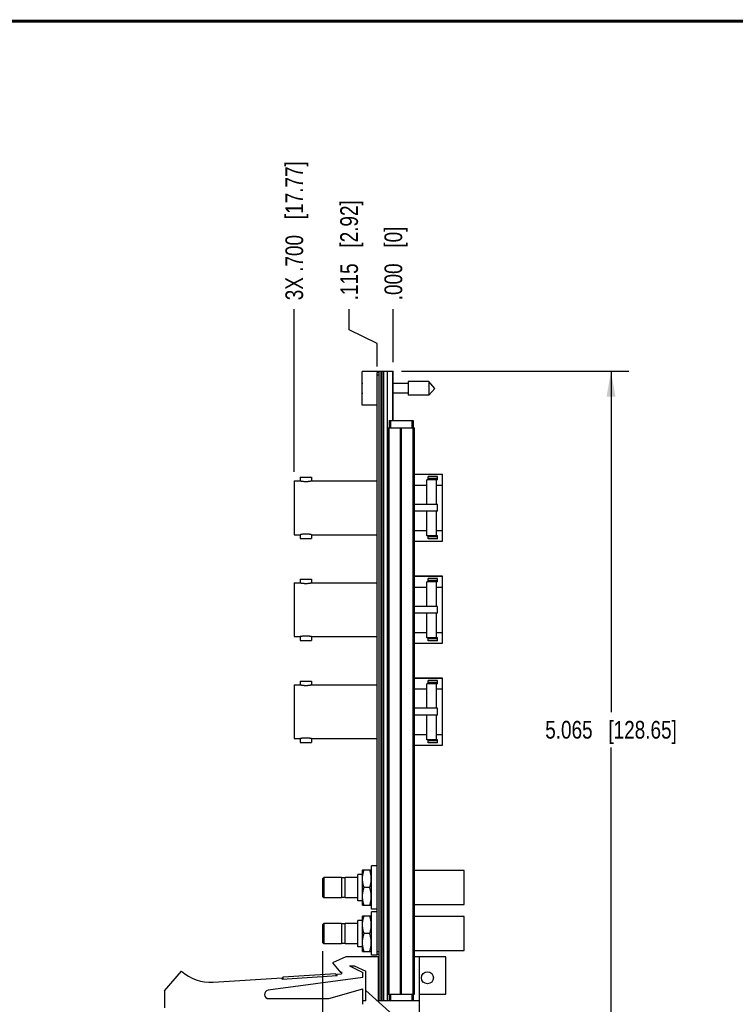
# Model space of a CAD drawing. Header units: inches. Extents: x 0.2 to 16.8, y 0.2 to 10.8.
# Tile 3 of 10: x 5.3 to 10.3, y 3.8 to 10.8. Entities that reach past the tile are written whole.
import ezdxf

# ---------------------------------------------------------------- set-up
doc = ezdxf.new("R2010")
doc.units = ezdxf.units.IN
doc.header["$LTSCALE"] = 0.935
doc.header["$MEASUREMENT"] = 0
doc.layers.get('0').update_dxf_attribs({"linetype": 'CONTINUOUS'})
doc.layers.add('DIMENSIONS', color=7, linetype='CONTINUOUS')
doc.styles.get("Standard").update_dxf_attribs({"font": 'txt', "width": 0.8})
doc.dimstyles.new('DIMSTYLE_1', dxfattribs={"dimtxt": 0.125, "dimasz": 0.18, "dimexe": 0.18, "dimexo": 0.0625, "dimgap": 0.09, "dimtad": 0, "dimtih": 1, "dimtoh": 1, "dimdec": 3, "dimzin": 4, "dimdsep": 46, "dimtxsty": 'STANDARD', "dimblk": '_FILLED', "dimblk1": '_FILLED', "dimblk2": '_FILLED', "dimcen": 0.09, "dimadec": 0, "dimazin": 0, "dimtp": 0.01, "dimtm": 0.01, "dimtfac": 1, "dimtdec": 3, "dimtofl": 0, "dimtmove": 0, "dimatfit": 3, "dimldrblk": '_FILLED', "dimfxl": 1, "dimtolj": 1, "dimtzin": 4, "dimarcsym": 0})
doc.dimstyles.new('DIMSTYLE_2', dxfattribs={"dimtxt": 0.125, "dimasz": 0.18, "dimexe": 0.18, "dimexo": 0.0625, "dimgap": 0.09, "dimtad": 0, "dimtih": 1, "dimtoh": 1, "dimdec": 3, "dimzin": 4, "dimdsep": 46, "dimtxsty": 'STANDARD', "dimblk": '_FILLED', "dimblk1": '_FILLED', "dimblk2": '_FILLED', "dimcen": 0.09, "dimadec": 0, "dimazin": 0, "dimtp": 0.01, "dimtm": 0.01, "dimtfac": 1, "dimtdec": 3, "dimtofl": 0, "dimtmove": 0, "dimatfit": 3, "dimldrblk": '_FILLED', "dimfxl": 1, "dimtolj": 1, "dimtzin": 4, "dimarcsym": 0})

# ---------------------------------------------------------------- blocks, each defined once
blk = doc.blocks.new('_FILLED')
at = {"color": 0, "linetype": 'BYBLOCK'}
blk.add_solid([(0, 0), (-1, 0.174), (-1, -0.174)], dxfattribs=at)
blk = doc.blocks.new('*D8')
at = {"layer": 'DIMENSIONS', "color": 2, "linetype": 'CONTINUOUS'}
for p, q in [((7.99, 8.2876), (9.595, 8.2876)), ((9.47, 8.2876), (9.47, 5.8802)), ((9.47, 3.2227), (9.47, 5.6302)), ((8.0072, 3.2227), (9.595, 3.2227))]:
    blk.add_line(p, q, dxfattribs=at)
at = {"layer": 'DIMENSIONS', "color": 2, "linetype": 'CONTINUOUS', "xscale": 0.18, "yscale": 0.18, "zscale": 0.18}
for p, rotation in [((9.47, 8.2876), 90), ((9.47, 3.2227), 270)]:
    blk.add_blockref('_FILLED', p, dxfattribs=dict(at, rotation=rotation))
at = {"layer": 'DIMENSIONS', "color": 2, "linetype": 'CONTINUOUS', "insert": (9.47, 5.8177), "char_height": 0.125, "width": 1.425, "attachment_point": 2, "line_spacing_factor": 0.9}
blk.add_mtext('5.065{\\Ftxt.shx;\\W1.000000;\\H0.125000; }[128.65]', dxfattribs=at)
blk = doc.blocks.new('*D9')
at = {"layer": 'DIMENSIONS', "color": 2, "linetype": 'CONTINUOUS'}
for p, q in [((7.6202, 8.5789), (7.6202, 8.7251)), ((7.8175, 8.4834), (7.6202, 8.5789)), ((7.8175, 8.3201), (7.8175, 8.4834))]:
    blk.add_line(p, q, dxfattribs=at)
at = {"layer": 'DIMENSIONS', "color": 2, "linetype": 'CONTINUOUS', "insert": (7.5577, 8.7876), "char_height": 0.125, "width": 1.125, "attachment_point": 1, "rotation": 90, "line_spacing_factor": 0.9}
blk.add_mtext('.115{\\Ftxt.shx;\\W1.000000;\\H0.125000; }[2.92]', dxfattribs=at)
blk = doc.blocks.new('*D10')
at = {"layer": 'DIMENSIONS', "color": 2, "linetype": 'CONTINUOUS'}
blk.add_line((7.9325, 8.3501), (7.9325, 8.7251), dxfattribs=at)
at = {"layer": 'DIMENSIONS', "color": 2, "linetype": 'CONTINUOUS', "insert": (7.87, 8.7876), "char_height": 0.125, "width": 0.825, "attachment_point": 1, "rotation": 90, "line_spacing_factor": 0.9}
blk.add_mtext('.000{\\Ftxt.shx;\\W1.000000;\\H0.125000; }[0]', dxfattribs=at)
blk = doc.blocks.new('*D11')
at = {"layer": 'DIMENSIONS', "color": 2, "linetype": 'CONTINUOUS'}
blk.add_line((7.2329, 7.5751), (7.2329, 8.7251), dxfattribs=at)
at = {"layer": 'DIMENSIONS', "color": 2, "linetype": 'CONTINUOUS', "insert": (7.1704, 8.7876), "char_height": 0.125, "width": 1.525, "attachment_point": 1, "rotation": 90, "line_spacing_factor": 0.9}
blk.add_mtext('3X .700{\\Ftxt.shx;\\W1.000000;\\H0.125000; }[17.77]', dxfattribs=at)
blk = doc.blocks.new('*D12')
at = {"layer": 'DIMENSIONS', "color": 2, "linetype": 'CONTINUOUS'}
blk.add_line((7.4319, 4.1911), (7.4319, 2.7122), dxfattribs=at)
at = {"layer": 'DIMENSIONS', "color": 2, "linetype": 'CONTINUOUS', "insert": (7.3694, 2.6497), "char_height": 0.125, "width": 1.525, "attachment_point": 3, "rotation": 90, "line_spacing_factor": 0.9}
blk.add_mtext('4X .501{\\Ftxt.shx;\\W1.000000;\\H0.125000; }[12.71]', dxfattribs=at)

msp = doc.modelspace()

# ---------------------------------------------------------------- linework, layer by layer
at = {"color": 7, "linetype": 'CONTINUOUS'}
for p, q in [((7.7125, 8.0471), (7.7125, 8.2841)), ((7.8325, 8.2841), (7.7125, 8.2841)), ((7.8175, 4.1626), (7.8175, 8.2776)), ((7.8325, 8.2776), (7.8175, 8.2776)), ((7.8325, 3.8446), (7.8325, 8.2876)), ((7.8325, 8.2876), (7.9325, 8.2876)), ((7.8625, 8.2876), (7.8625, 3.8446)), ((7.9275, 8.2876), (7.9275, 7.9376)), ((7.9325, 7.9376), (7.9325, 8.2876)), ((8.0362, 8.2148), (8.0362, 8.1164)), ((8.1843, 8.2148), (8.0362, 8.2148)), ((8.1843, 8.2148), (8.1843, 8.1164)), ((8.2256, 8.1656), (8.1843, 8.2148)), ((7.7125, 8.1794), (7.7104, 8.1794)), ((7.7104, 8.1518), (7.7125, 8.1518)), ((8.0362, 8.2006), (7.9325, 8.2006)), ((8.2256, 8.1656), (8.1843, 8.1164)), ((8.0362, 8.1306), (7.9325, 8.1306)), ((8.1843, 8.1164), (8.0362, 8.1164)), ((7.8175, 8.0471), (7.7125, 8.0471)), ((7.9025, 7.9376), (7.9025, 7.8876)), ((7.9025, 7.9376), (8.0725, 7.9376)), ((8.0725, 7.9376), (8.0725, 7.8876)), ((7.8935, 3.8876), (7.8935, 7.8876)), ((7.8935, 7.8876), (8.0815, 7.8876)), ((8.0815, 3.8876), (8.0815, 7.8876)), ((7.2329, 7.5126), (7.2329, 7.1326)), ((7.2329, 7.5126), (7.2756, 7.5126)), ((7.2756, 7.5391), (7.2756, 7.5126)), ((7.2756, 7.5391), (7.3546, 7.5391)), ((7.3546, 7.5391), (7.3546, 7.5126)), ((7.3546, 7.5126), (7.8175, 7.5126)), ((8.0815, 7.5596), (8.2809, 7.5596)), ((8.2809, 7.5585), (8.0815, 7.5585)), ((8.1699, 7.3466), (8.1699, 7.5202)), ((8.2447, 7.5202), (8.1699, 7.5202)), ((8.1797, 7.5202), (8.1797, 7.5427)), ((8.2447, 7.5427), (8.1797, 7.5427)), ((8.2447, 7.529), (8.1797, 7.529)), ((8.2369, 7.3466), (8.2369, 7.5202)), ((8.2447, 7.5202), (8.2447, 7.5427)), ((8.2809, 7.0856), (8.2809, 7.5596)), ((8.0815, 7.483), (8.1699, 7.483)), ((8.2369, 7.483), (8.2809, 7.483)), ((8.2447, 7.3466), (8.0815, 7.3466)), ((8.2447, 7.2987), (8.2447, 7.3466)), ((8.2447, 7.2987), (8.0815, 7.2987)), ((8.1699, 7.1251), (8.1699, 7.2987)), ((8.2369, 7.1251), (8.2369, 7.2987)), ((8.0815, 7.1622), (8.1699, 7.1622)), ((8.2369, 7.1622), (8.2809, 7.1622)), ((7.2329, 7.1326), (7.2756, 7.1326)), ((7.2756, 7.1326), (7.2756, 7.1061)), ((7.2756, 7.1061), (7.3546, 7.1061)), ((7.3546, 7.1326), (7.3546, 7.1061)), ((7.3546, 7.1326), (7.8175, 7.1326)), ((8.2447, 7.1251), (8.1699, 7.1251)), ((8.1797, 7.1025), (8.1797, 7.1251)), ((8.2447, 7.1163), (8.1797, 7.1163)), ((8.2447, 7.1025), (8.1797, 7.1025)), ((8.2447, 7.1025), (8.2447, 7.1251)), ((8.0815, 7.0867), (8.2809, 7.0867)), ((8.0815, 7.0856), (8.2809, 7.0856)), ((7.2756, 6.8191), (7.2756, 6.7926)), ((7.2756, 6.8191), (7.3546, 6.8191)), ((7.3546, 6.8191), (7.3546, 6.7926)), ((8.0815, 6.8396), (8.2809, 6.8396)), ((8.2809, 6.8385), (8.0815, 6.8385)), ((8.1797, 6.8002), (8.1797, 6.8227)), ((8.2447, 6.8227), (8.1797, 6.8227)), ((8.2447, 6.8002), (8.2447, 6.8227)), ((8.2809, 6.3656), (8.2809, 6.8396)), ((7.2329, 6.7926), (7.2329, 6.4126)), ((7.2329, 6.7926), (7.2756, 6.7926)), ((7.3546, 6.7926), (7.8175, 6.7926)), ((8.0815, 6.763), (8.1699, 6.763)), ((8.1699, 6.6266), (8.1699, 6.8002)), ((8.2447, 6.8002), (8.1699, 6.8002)), ((8.2447, 6.809), (8.1797, 6.809)), ((8.2369, 6.6266), (8.2369, 6.8002)), ((8.2369, 6.763), (8.2809, 6.763)), ((8.2447, 6.6266), (8.0815, 6.6266)), ((8.2447, 6.5787), (8.2447, 6.6266)), ((8.2447, 6.5787), (8.0815, 6.5787)), ((8.1699, 6.4051), (8.1699, 6.5787)), ((8.2369, 6.4051), (8.2369, 6.5787)), ((7.2329, 6.4126), (7.2756, 6.4126)), ((7.2756, 6.4126), (7.2756, 6.3861)), ((7.3546, 6.4126), (7.3546, 6.3861)), ((7.3546, 6.4126), (7.8175, 6.4126)), ((8.0815, 6.4422), (8.1699, 6.4422)), ((8.2447, 6.4051), (8.1699, 6.4051)), ((8.1797, 6.3825), (8.1797, 6.4051)), ((8.2447, 6.3963), (8.1797, 6.3963)), ((8.2369, 6.4422), (8.2809, 6.4422)), ((8.2447, 6.3825), (8.2447, 6.4051)), ((7.2756, 6.3861), (7.3546, 6.3861)), ((8.0815, 6.3667), (8.2809, 6.3667)), ((8.0815, 6.3656), (8.2809, 6.3656)), ((8.2447, 6.3825), (8.1797, 6.3825)), ((8.0815, 6.1196), (8.2809, 6.1196)), ((8.2809, 6.1185), (8.0815, 6.1185)), ((8.2809, 5.6456), (8.2809, 6.1196)), ((7.2329, 6.0726), (7.2329, 5.6926)), ((7.2329, 6.0726), (7.2756, 6.0726)), ((7.2756, 6.0991), (7.2756, 6.0726)), ((7.2756, 6.0991), (7.3546, 6.0991)), ((7.3546, 6.0991), (7.3546, 6.0726)), ((7.3546, 6.0726), (7.8175, 6.0726)), ((8.2447, 6.0802), (8.1699, 6.0802)), ((8.1699, 5.9066), (8.1699, 6.0802)), ((8.2447, 6.1027), (8.1797, 6.1027)), ((8.1797, 6.0802), (8.1797, 6.1027)), ((8.2447, 6.089), (8.1797, 6.089)), ((8.2369, 5.9066), (8.2369, 6.0802)), ((8.2447, 6.0802), (8.2447, 6.1027)), ((8.0815, 6.043), (8.1699, 6.043)), ((8.2369, 6.043), (8.2809, 6.043)), ((8.2447, 5.9066), (8.0815, 5.9066)), ((8.2447, 5.8587), (8.0815, 5.8587)), ((8.1699, 5.6851), (8.1699, 5.8587)), ((8.2369, 5.6851), (8.2369, 5.8587)), ((8.2447, 5.8587), (8.2447, 5.9066)), ((8.0815, 5.7222), (8.1699, 5.7222)), ((8.2369, 5.7222), (8.2809, 5.7222)), ((7.2329, 5.6926), (7.2756, 5.6926)), ((7.2756, 5.6926), (7.2756, 5.6661)), ((7.2756, 5.6661), (7.3546, 5.6661)), ((7.3546, 5.6926), (7.3546, 5.6661)), ((7.3546, 5.6926), (7.8175, 5.6926)), ((8.0815, 5.6467), (8.2809, 5.6467)), ((8.0815, 5.6456), (8.2809, 5.6456)), ((8.2447, 5.6851), (8.1699, 5.6851)), ((8.1797, 5.6625), (8.1797, 5.6851)), ((8.2447, 5.6763), (8.1797, 5.6763)), ((8.2447, 5.6625), (8.1797, 5.6625)), ((8.2447, 5.6625), (8.2447, 5.6851)), ((7.7145, 4.7341), (7.6819, 4.7341)), ((7.6819, 4.5471), (7.6819, 4.7341)), ((7.7151, 4.7656), (7.7145, 4.7646)), ((7.7145, 4.5166), (7.7145, 4.7646)), ((7.7151, 4.7656), (7.7769, 4.7656)), ((7.7775, 4.7646), (7.7769, 4.7656)), ((7.8175, 4.7936), (7.7775, 4.7936)), ((7.7775, 4.4876), (7.7775, 4.7936)), ((8.4339, 4.7606), (8.0815, 4.7606)), ((8.4339, 4.5206), (8.4339, 4.7606)), ((7.4319, 4.7026), (7.4419, 4.7126)), ((7.4319, 4.7026), (7.4319, 4.5786)), ((7.5669, 4.7126), (7.4419, 4.7126)), ((7.4419, 4.7126), (7.4419, 4.5686)), ((7.5669, 4.7126), (7.5669, 4.5686)), ((7.5929, 4.7096), (7.5669, 4.7096)), ((7.6819, 4.7126), (7.5929, 4.7126)), ((7.5929, 4.5686), (7.5929, 4.7126)), ((7.7657, 4.6406), (7.7262, 4.6406)), ((7.4319, 4.5786), (7.4419, 4.5686)), ((7.5669, 4.5686), (7.4419, 4.5686)), ((7.5929, 4.5716), (7.5669, 4.5716)), ((7.6819, 4.5686), (7.5929, 4.5686)), ((7.7145, 4.5471), (7.6819, 4.5471)), ((8.0815, 4.5206), (8.4339, 4.5206)), ((7.7151, 4.5156), (7.7145, 4.5166)), ((7.7151, 4.5156), (7.7769, 4.5156)), ((7.7775, 4.5166), (7.7769, 4.5156)), ((7.8175, 4.4876), (7.7775, 4.4876)), ((7.8175, 4.4686), (7.7775, 4.4686)), ((7.7775, 4.1626), (7.7775, 4.4686)), ((7.4319, 4.3776), (7.4419, 4.3876)), ((7.5669, 4.3876), (7.4419, 4.3876)), ((7.4419, 4.3876), (7.4419, 4.2436)), ((7.5669, 4.3876), (7.5669, 4.2436)), ((7.5929, 4.3846), (7.5669, 4.3846)), ((7.6819, 4.3876), (7.5929, 4.3876)), ((7.5929, 4.2436), (7.5929, 4.3876)), ((7.7145, 4.4091), (7.6819, 4.4091)), ((7.6819, 4.2221), (7.6819, 4.4091)), ((7.7151, 4.4406), (7.7145, 4.4396)), ((7.7145, 4.1916), (7.7145, 4.4396)), ((7.7151, 4.4406), (7.7769, 4.4406)), ((7.7775, 4.4396), (7.7769, 4.4406)), ((8.4339, 4.4356), (8.0815, 4.4356)), ((8.4339, 4.1956), (8.4339, 4.4356)), ((7.4319, 4.3776), (7.4319, 4.2536)), ((7.7657, 4.3156), (7.7262, 4.3156)), ((7.4319, 4.2536), (7.4419, 4.2436)), ((7.5669, 4.2436), (7.4419, 4.2436)), ((7.5929, 4.2466), (7.5669, 4.2466)), ((7.6819, 4.2436), (7.5929, 4.2436)), ((7.7145, 4.2221), (7.6819, 4.2221)), ((7.7151, 4.1906), (7.7145, 4.1916)), ((7.7151, 4.1906), (7.7769, 4.1906)), ((7.7775, 4.1916), (7.7769, 4.1906)), ((8.0815, 4.1956), (8.4339, 4.1956)), ((7.5975, 4.1517), (7.5025, 4.1087)), ((7.5025, 4.1087), (7.5625, 4.0387)), ((7.8275, 4.1517), (7.5975, 4.1517)), ((7.8175, 4.1626), (7.7775, 4.1626)), ((7.8325, 4.1676), (7.8175, 4.1676)), ((7.8275, 3.8417), (7.8275, 4.1517)), ((8.3025, 4.1517), (8.0815, 4.1517)), ((8.1185, 3.5727), (8.1185, 4.1517)), ((8.3025, 3.8887), (8.3025, 4.1517)), ((6.3175, 3.9117), (6.4375, 4.0517)), ((7.1535, 4.0096), (7.5277, 4.0341)), ((7.5287, 4.0191), (7.5277, 4.0341)), ((7.5625, 4.0387), (7.5675, 4.0462)), ((7.5675, 4.0462), (7.5675, 4.0317)), ((7.6235, 4.0887), (7.6557, 4.0887)), ((7.6235, 4.0887), (7.7175, 4.0417)), ((7.6557, 4.0887), (7.7375, 4.0517)), ((7.7175, 4.0067), (7.7175, 4.0417)), ((7.7375, 3.8417), (7.7375, 4.0517)), ((6.661, 3.9723), (7.1464, 4.0041)), ((7.7175, 4.0067), (7.0485, 3.9164)), ((7.147, 3.9941), (7.1464, 4.0041)), ((7.147, 3.9941), (7.5362, 4.0196)), ((7.1545, 3.9946), (7.1535, 4.0096)), ((7.5356, 4.0296), (7.5675, 4.0317)), ((7.5362, 4.0196), (7.5356, 4.0296)), ((6.3175, 3.9117), (6.3175, 3.7917)), ((7.4775, 3.8567), (7.7175, 3.9267)), ((7.7175, 3.8167), (7.7175, 3.9267)), ((8.1185, 3.5727), (7.7375, 3.9133)), ((7.0525, 3.8567), (7.4775, 3.8567)), ((7.7375, 3.8417), (7.7175, 3.8417)), ((8.1185, 3.8417), (7.8275, 3.8417)), ((7.8325, 3.8446), (8.0725, 3.8446)), ((7.8935, 3.8876), (8.0815, 3.8876)), ((7.9025, 3.8876), (7.9025, 3.8446)), ((7.9325, 3.8446), (7.9325, 3.8417)), ((8.0725, 3.8876), (8.0725, 3.8446)), ((8.1185, 3.8887), (8.3025, 3.8887))]:
    msp.add_line(p, q, dxfattribs=at)
at = {"color": 9, "linetype": 'CONTINUOUS'}
for p, q in [((7.8445, 8.2876), (7.8445, 3.8446)), ((7.8505, 8.2876), (7.8505, 3.8446)), ((7.8917, 3.8446), (7.8917, 8.2876)), ((7.8325, 8.2576), (7.8175, 8.2576)), ((7.9125, 7.9376), (7.9125, 7.8876)), ((7.9325, 7.9531), (7.9275, 7.9531)), ((8.0625, 7.9376), (8.0625, 7.8876)), ((7.9024, 3.8876), (7.9024, 7.8876)), ((7.9843, 3.8876), (7.9843, 7.8876)), ((7.9906, 3.8876), (7.9906, 7.8876)), ((8.0725, 3.8876), (8.0725, 7.8876)), ((7.8325, 4.1876), (7.8175, 4.1876)), ((7.9125, 3.8876), (7.9125, 3.8446)), ((8.0625, 3.8876), (8.0625, 3.8446))]:
    msp.add_line(p, q, dxfattribs=at)
at = {"color": 7, "linetype": 'CONTINUOUS', "const_width": 0.02}
msp.add_lwpolyline([(16.75, 10.7586), (0.25, 10.7586)], dxfattribs=at)
at = {"color": 7, "linetype": 'CONTINUOUS'}
msp.add_circle((8.1735, 4.0041), 0.0425, dxfattribs=at)
for centre, radius, start, end in [((8.0228, 8.1656), 0.3127, 172.9494, 177.47432), ((8.0228, 8.1656), 0.3127, 182.52568, 187.05053), ((6.6414, 4.2717), 0.3, 227.16659, 273.74674), ((7.8325, 4.0003), 0.0806, 90, 93.5584), ((7.0525, 3.8867), 0.03, 97.6845, 270.00002), ((7.8325, 3.9646), 0.0806, 266.44164, 270)]:
    msp.add_arc(centre, radius, start, end, dxfattribs=at)
for points, knots in [([(7.2756, 7.5126), (7.2766, 7.5124), (7.2788, 7.512), (7.2827, 7.5112), (7.2875, 7.5105), (7.2934, 7.5097), (7.3001, 7.509), (7.3075, 7.5086), (7.3151, 7.5084), (7.3227, 7.5086), (7.3301, 7.509), (7.3368, 7.5097), (7.3427, 7.5105), (7.3475, 7.5112), (7.3514, 7.512), (7.3536, 7.5124), (7.3546, 7.5126)], [0, 0, 0, 0, 0.038672, 0.085315, 0.147715, 0.2234, 0.309525, 0.402898, 0.5, 0.597102, 0.690475, 0.7766, 0.852285, 0.914685, 0.961328, 1, 1, 1, 1]), ([(7.3546, 7.1326), (7.3536, 7.1328), (7.3514, 7.1333), (7.3475, 7.134), (7.3427, 7.1347), (7.3368, 7.1355), (7.3301, 7.1362), (7.3227, 7.1367), (7.3151, 7.1368), (7.3075, 7.1367), (7.3001, 7.1362), (7.2934, 7.1355), (7.2875, 7.1347), (7.2827, 7.134), (7.2788, 7.1333), (7.2766, 7.1328), (7.2756, 7.1326)], [0, 0, 0, 0, 0.038672, 0.085315, 0.147715, 0.2234, 0.309525, 0.402898, 0.5, 0.597102, 0.690475, 0.7766, 0.852285, 0.914685, 0.961328, 1, 1, 1, 1]), ([(7.2756, 6.7926), (7.2766, 6.7924), (7.2788, 6.792), (7.2827, 6.7912), (7.2875, 6.7905), (7.2934, 6.7897), (7.3001, 6.789), (7.3075, 6.7886), (7.3151, 6.7884), (7.3227, 6.7886), (7.3301, 6.789), (7.3368, 6.7897), (7.3427, 6.7905), (7.3475, 6.7912), (7.3514, 6.792), (7.3536, 6.7924), (7.3546, 6.7926)], [0, 0, 0, 0, 0.038672, 0.085315, 0.147715, 0.2234, 0.309525, 0.402898, 0.5, 0.597102, 0.690475, 0.7766, 0.852285, 0.914685, 0.961328, 1, 1, 1, 1]), ([(7.3546, 6.4126), (7.3536, 6.4128), (7.3514, 6.4133), (7.3475, 6.414), (7.3427, 6.4147), (7.3368, 6.4155), (7.3301, 6.4162), (7.3227, 6.4167), (7.3151, 6.4168), (7.3075, 6.4167), (7.3001, 6.4162), (7.2934, 6.4155), (7.2875, 6.4147), (7.2827, 6.414), (7.2788, 6.4133), (7.2766, 6.4128), (7.2756, 6.4126)], [0, 0, 0, 0, 0.038672, 0.085315, 0.147715, 0.2234, 0.309525, 0.402898, 0.5, 0.597102, 0.690475, 0.7766, 0.852285, 0.914685, 0.961328, 1, 1, 1, 1]), ([(7.2756, 6.0726), (7.2766, 6.0724), (7.2788, 6.072), (7.2827, 6.0712), (7.2875, 6.0705), (7.2934, 6.0697), (7.3001, 6.069), (7.3075, 6.0686), (7.3151, 6.0684), (7.3227, 6.0686), (7.3301, 6.069), (7.3368, 6.0697), (7.3427, 6.0705), (7.3475, 6.0712), (7.3514, 6.072), (7.3536, 6.0724), (7.3546, 6.0726)], [0, 0, 0, 0, 0.038672, 0.085315, 0.147715, 0.2234, 0.309525, 0.402898, 0.5, 0.597102, 0.690475, 0.7766, 0.852285, 0.914685, 0.961328, 1, 1, 1, 1]), ([(7.3546, 5.6926), (7.3536, 5.6928), (7.3514, 5.6933), (7.3475, 5.694), (7.3427, 5.6947), (7.3368, 5.6955), (7.3301, 5.6962), (7.3227, 5.6967), (7.3151, 5.6968), (7.3075, 5.6967), (7.3001, 5.6962), (7.2934, 5.6955), (7.2875, 5.6947), (7.2827, 5.694), (7.2788, 5.6933), (7.2766, 5.6928), (7.2756, 5.6926)], [0, 0, 0, 0, 0.038672, 0.085315, 0.147715, 0.2234, 0.309525, 0.402898, 0.5, 0.597102, 0.690475, 0.7766, 0.852285, 0.914685, 0.961328, 1, 1, 1, 1]), ([(7.7262, 4.6406), (7.7254, 4.6431), (7.7238, 4.6482), (7.7216, 4.6559), (7.7196, 4.6637), (7.7183, 4.6702), (7.7174, 4.6754), (7.7168, 4.6794), (7.7162, 4.6833), (7.7158, 4.6873), (7.7155, 4.6912), (7.7152, 4.6952), (7.7151, 4.6991), (7.715, 4.7031), (7.7151, 4.7071), (7.7152, 4.711), (7.7155, 4.715), (7.7158, 4.719), (7.7162, 4.7229), (7.7168, 4.7268), (7.7174, 4.7308), (7.7183, 4.736), (7.7196, 4.7425), (7.7216, 4.7503), (7.7238, 4.758), (7.7254, 4.7631), (7.7262, 4.7656)], [0, 0, 0, 0, 0.062917, 0.125698, 0.188343, 0.250858, 0.282072, 0.31326, 0.344423, 0.375565, 0.406689, 0.4378, 0.468903, 0.5, 0.531097, 0.5622, 0.593311, 0.624435, 0.655577, 0.68674, 0.717928, 0.749142, 0.811657, 0.874302, 0.937083, 1, 1, 1, 1]), ([(7.7657, 4.6406), (7.7666, 4.6431), (7.7682, 4.6482), (7.7704, 4.6559), (7.7723, 4.6637), (7.7737, 4.6702), (7.7746, 4.6754), (7.7752, 4.6794), (7.7757, 4.6833), (7.7762, 4.6873), (7.7765, 4.6912), (7.7767, 4.6952), (7.7769, 4.6991), (7.7769, 4.7031), (7.7769, 4.7071), (7.7767, 4.711), (7.7765, 4.715), (7.7762, 4.719), (7.7757, 4.7229), (7.7752, 4.7268), (7.7746, 4.7308), (7.7737, 4.736), (7.7723, 4.7425), (7.7704, 4.7503), (7.7682, 4.758), (7.7666, 4.7631), (7.7657, 4.7656)], [0, 0, 0, 0, 0.062917, 0.125698, 0.188343, 0.250858, 0.282072, 0.31326, 0.344423, 0.375565, 0.406689, 0.4378, 0.468903, 0.5, 0.531097, 0.5622, 0.593311, 0.624435, 0.655577, 0.68674, 0.717928, 0.749142, 0.811657, 0.874302, 0.937083, 1, 1, 1, 1]), ([(7.7262, 4.5156), (7.7254, 4.5181), (7.7238, 4.5232), (7.7216, 4.5309), (7.7196, 4.5387), (7.7183, 4.5452), (7.7174, 4.5504), (7.7168, 4.5544), (7.7162, 4.5583), (7.7158, 4.5623), (7.7155, 4.5662), (7.7152, 4.5702), (7.7151, 4.5741), (7.715, 4.5781), (7.7151, 4.5821), (7.7152, 4.586), (7.7155, 4.59), (7.7158, 4.594), (7.7162, 4.5979), (7.7168, 4.6018), (7.7174, 4.6058), (7.7183, 4.611), (7.7196, 4.6175), (7.7216, 4.6253), (7.7238, 4.633), (7.7254, 4.6381), (7.7262, 4.6406)], [0, 0, 0, 0, 0.062917, 0.125698, 0.188343, 0.250858, 0.282072, 0.31326, 0.344423, 0.375565, 0.406689, 0.4378, 0.468903, 0.5, 0.531097, 0.5622, 0.593311, 0.624435, 0.655577, 0.68674, 0.717928, 0.749142, 0.811657, 0.874302, 0.937083, 1, 1, 1, 1]), ([(7.7657, 4.5156), (7.7666, 4.5181), (7.7682, 4.5232), (7.7704, 4.5309), (7.7723, 4.5387), (7.7737, 4.5452), (7.7746, 4.5504), (7.7752, 4.5544), (7.7757, 4.5583), (7.7762, 4.5623), (7.7765, 4.5662), (7.7767, 4.5702), (7.7769, 4.5741), (7.7769, 4.5781), (7.7769, 4.5821), (7.7767, 4.586), (7.7765, 4.59), (7.7762, 4.594), (7.7757, 4.5979), (7.7752, 4.6018), (7.7746, 4.6058), (7.7737, 4.611), (7.7723, 4.6175), (7.7704, 4.6253), (7.7682, 4.633), (7.7666, 4.6381), (7.7657, 4.6406)], [0, 0, 0, 0, 0.062917, 0.125698, 0.188343, 0.250858, 0.282072, 0.31326, 0.344423, 0.375565, 0.406689, 0.4378, 0.468903, 0.5, 0.531097, 0.5622, 0.593311, 0.624435, 0.655577, 0.68674, 0.717928, 0.749142, 0.811657, 0.874302, 0.937083, 1, 1, 1, 1]), ([(7.7262, 4.3156), (7.7254, 4.3181), (7.7238, 4.3232), (7.7216, 4.3309), (7.7196, 4.3387), (7.7183, 4.3452), (7.7174, 4.3504), (7.7168, 4.3544), (7.7162, 4.3583), (7.7158, 4.3623), (7.7155, 4.3662), (7.7152, 4.3702), (7.7151, 4.3741), (7.715, 4.3781), (7.7151, 4.3821), (7.7152, 4.386), (7.7155, 4.39), (7.7158, 4.394), (7.7162, 4.3979), (7.7168, 4.4018), (7.7174, 4.4058), (7.7183, 4.411), (7.7196, 4.4175), (7.7216, 4.4253), (7.7238, 4.433), (7.7254, 4.4381), (7.7262, 4.4406)], [0, 0, 0, 0, 0.062917, 0.125698, 0.188343, 0.250858, 0.282072, 0.31326, 0.344423, 0.375565, 0.406689, 0.4378, 0.468903, 0.5, 0.531097, 0.5622, 0.593311, 0.624435, 0.655577, 0.68674, 0.717928, 0.749142, 0.811657, 0.874302, 0.937083, 1, 1, 1, 1]), ([(7.7657, 4.3156), (7.7666, 4.3181), (7.7682, 4.3232), (7.7704, 4.3309), (7.7723, 4.3387), (7.7737, 4.3452), (7.7746, 4.3504), (7.7752, 4.3544), (7.7757, 4.3583), (7.7762, 4.3623), (7.7765, 4.3662), (7.7767, 4.3702), (7.7769, 4.3741), (7.7769, 4.3781), (7.7769, 4.3821), (7.7767, 4.386), (7.7765, 4.39), (7.7762, 4.394), (7.7757, 4.3979), (7.7752, 4.4018), (7.7746, 4.4058), (7.7737, 4.411), (7.7723, 4.4175), (7.7704, 4.4253), (7.7682, 4.433), (7.7666, 4.4381), (7.7657, 4.4406)], [0, 0, 0, 0, 0.062917, 0.125698, 0.188343, 0.250858, 0.282072, 0.31326, 0.344423, 0.375565, 0.406689, 0.4378, 0.468903, 0.5, 0.531097, 0.5622, 0.593311, 0.624435, 0.655577, 0.68674, 0.717928, 0.749142, 0.811657, 0.874302, 0.937083, 1, 1, 1, 1]), ([(7.7262, 4.1906), (7.7254, 4.1931), (7.7238, 4.1982), (7.7216, 4.2059), (7.7196, 4.2137), (7.7183, 4.2202), (7.7174, 4.2254), (7.7168, 4.2294), (7.7162, 4.2333), (7.7158, 4.2373), (7.7155, 4.2412), (7.7152, 4.2452), (7.7151, 4.2491), (7.715, 4.2531), (7.7151, 4.2571), (7.7152, 4.261), (7.7155, 4.265), (7.7158, 4.269), (7.7162, 4.2729), (7.7168, 4.2768), (7.7174, 4.2808), (7.7183, 4.286), (7.7196, 4.2925), (7.7216, 4.3003), (7.7238, 4.308), (7.7254, 4.3131), (7.7262, 4.3156)], [0, 0, 0, 0, 0.062917, 0.125698, 0.188343, 0.250858, 0.282072, 0.31326, 0.344423, 0.375565, 0.406689, 0.4378, 0.468903, 0.5, 0.531097, 0.5622, 0.593311, 0.624435, 0.655577, 0.68674, 0.717928, 0.749142, 0.811657, 0.874302, 0.937083, 1, 1, 1, 1]), ([(7.7657, 4.1906), (7.7666, 4.1931), (7.7682, 4.1982), (7.7704, 4.2059), (7.7723, 4.2137), (7.7737, 4.2202), (7.7746, 4.2254), (7.7752, 4.2294), (7.7757, 4.2333), (7.7762, 4.2373), (7.7765, 4.2412), (7.7767, 4.2452), (7.7769, 4.2491), (7.7769, 4.2531), (7.7769, 4.2571), (7.7767, 4.261), (7.7765, 4.265), (7.7762, 4.269), (7.7757, 4.2729), (7.7752, 4.2768), (7.7746, 4.2808), (7.7737, 4.286), (7.7723, 4.2925), (7.7704, 4.3003), (7.7682, 4.308), (7.7666, 4.3131), (7.7657, 4.3156)], [0, 0, 0, 0, 0.062917, 0.125698, 0.188343, 0.250858, 0.282072, 0.31326, 0.344423, 0.375565, 0.406689, 0.4378, 0.468903, 0.5, 0.531097, 0.5622, 0.593311, 0.624435, 0.655577, 0.68674, 0.717928, 0.749142, 0.811657, 0.874302, 0.937083, 1, 1, 1, 1])]:
    msp.add_open_spline(points, degree=3, knots=knots, dxfattribs=at)

# ---------------------------------------------------------------- dimensions: what is measured, and where the dimension line sits
at = {"layer": 'DIMENSIONS', "color": 2, "linetype": 'CONTINUOUS'}
for feature_location, offset, origin, text, picture, middle in [((7.2329, 7.5751), (0, 1.15), (7.9325, 7.5126), '3X <>', '*D11', (7.2329, 9.5501)), ((7.4319, 4.1911), (0, -1.4789), (7.9325, 4.2536), '4X <>', '*D12', (7.5664, 1.7084))]:
    dim = msp.add_ordinate_dim(feature_location=feature_location, offset=offset, dtype=1, origin=origin, text=text, dimstyle='DIMSTYLE_1', dxfattribs=at)
    dim.commit()
    dim.dimension.update_dxf_attribs({"geometry": picture, "text_midpoint": middle})
for feature_location, offset, dtype, picture, middle in [((7.817484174, 8.3201075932), (-0.1973332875, 0.405), 0, '*D9', (7.6201508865, 9.3501075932)), ((7.932484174, 8.3501075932), (0, 0.375), 1, '*D10', (7.932484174, 9.2001075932))]:
    dim = msp.add_ordinate_dim(feature_location=feature_location, offset=offset, dtype=dtype, origin=(7.932484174, 8.2876075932), dimstyle='DIMSTYLE_1', dxfattribs=at)
    dim.commit()
    dim.dimension.update_dxf_attribs({"geometry": picture, "text_midpoint": middle})
dim = msp.add_linear_dim(base=(9.47, 8.2876), p1=(8.0072, 3.2227), p2=(7.99, 8.2876), angle=90, dimstyle='DIMSTYLE_2', dxfattribs=at)
dim.commit()
dim.dimension.update_dxf_attribs({"geometry": '*D8', "text_midpoint": (9.32, 5.7552), "dimtype": 160})

doc.saveas('drawing.dxf')
